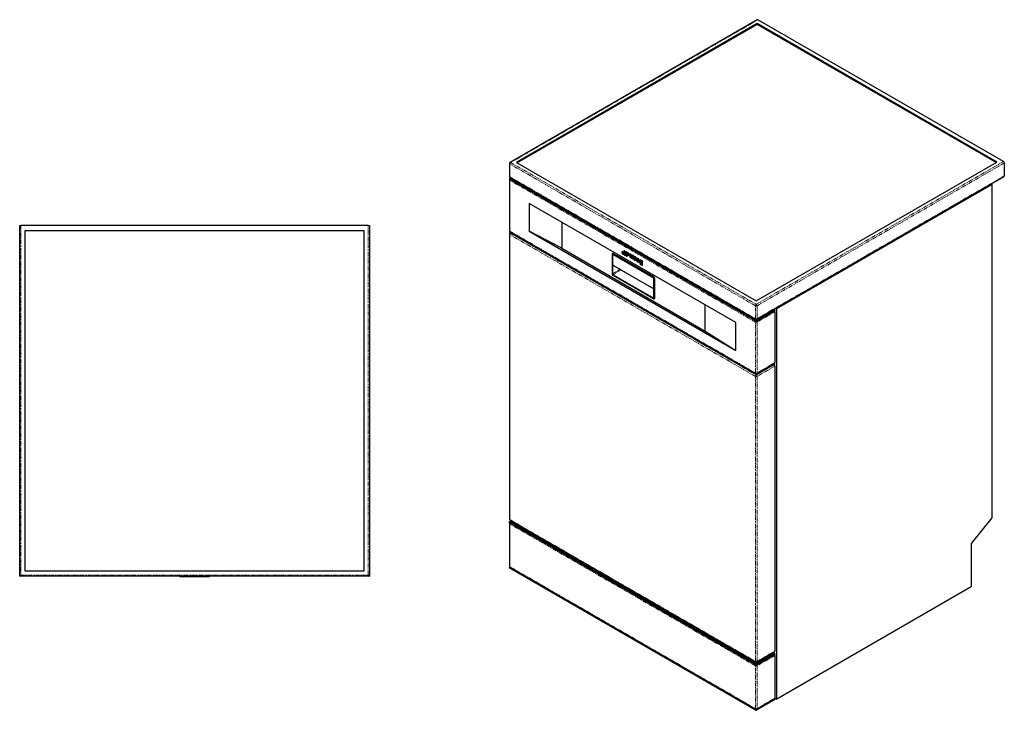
# Model space of a CAD drawing. Header units: millimetres. Extents: x 121 to 1899, y 124 to 2395.
# Tile 1 of 2: x 215 to 1899, y 124 to 1305. Entities that reach past the tile are written whole.
import ezdxf

# ---------------------------------------------------------------- set-up
doc = ezdxf.new("R2010")
doc.units = ezdxf.units.MM
doc.linetypes.add('PHANTOM', pattern=[12.7, 6.35, -1.27, 1.27, -1.27, 1.27, -1.27])

msp = doc.modelspace()

# ---------------------------------------------------------------- linework, layer by layer
at = {"color": 7, "linetype": 'Continuous', "lineweight": 25}
for p, q in [((1476.841, 1305.116), (1053.991, 1061.01)), ((1476.427, 1298.485), (1064.891, 1060.911)), ((1476.427, 1297.261), (1065.952, 1060.298)), ((1886.549, 1061.727), (1476.427, 1298.485)), ((1476.427, 1297.261), (1476.427, 1298.485)), ((1885.488, 1061.115), (1476.427, 1297.261)), ((1897.863, 1062.544), (1477.841, 1305.017)), ((1475.013, 824.152), (1886.549, 1061.727)), ((1052.991, 1059.278), (1052.991, 1037.231)), ((1064.891, 1060.911), (1475.013, 824.152)), ((1899.277, 1060.094), (1899.277, 1038.047)), ((1052.991, 1033.557), (1052.991, 1033.148)), ((1052.991, 1031.336), (1052.991, 944.325)), ((1054.638, 1034.986), (1053.577, 1034.373)), ((1473.598, 790.267), (1053.577, 1032.74)), ((1473.598, 789.859), (1053.577, 1032.332)), ((1053.991, 1035.499), (1474.013, 793.026)), ((1054.759, 1035.056), (1054.638, 1034.986)), ((1054.638, 1034.577), (1474.659, 792.104)), ((1476.013, 793.026), (1898.862, 1037.132)), ((1510.368, 811.086), (1878.064, 1023.352)), ((1876.528, 1024.238), (1878.064, 1023.352)), ((1878.064, 1023.352), (1878.064, 453.406)), ((1440.364, 786.998), (1086.811, 991.1)), ((1086.811, 991.1), (1086.811, 943.74)), ((215.273, 355.35), (215.273, 953.35)), ((215.273, 953.35), (217.273, 953.35)), ((811.273, 953.35), (217.273, 953.35)), ((804.273, 944.35), (224.273, 944.35)), ((224.273, 944.35), (224.273, 362.35)), ((804.273, 362.35), (804.273, 944.35)), ((811.273, 953.35), (813.273, 953.35)), ((813.273, 953.35), (813.273, 355.35)), ((1086.811, 943.74), (1440.364, 739.638)), ((1142.232, 914.322), (1086.811, 943.74)), ((1142.232, 959.106), (1142.232, 914.322)), ((1052.991, 942.512), (1052.991, 942.104)), ((1052.991, 938.43), (1052.991, 450.955)), ((1473.598, 699.223), (1053.577, 941.696)), ((1053.577, 941.288), (1473.598, 698.814)), ((1053.577, 941.288), (1054.638, 940.675)), ((1053.991, 942.593), (1474.013, 700.12)), ((1054.759, 940.605), (1053.991, 940.162)), ((1474.659, 698.202), (1054.638, 940.675)), ((1142.232, 914.322), (1387.772, 772.575)), ((1249.498, 910.377), (1248.791, 909.969)), ((1228.515, 904.151), (1228.515, 903.743)), ((1228.515, 903.743), (1228.515, 870.267)), ((1229.204, 905.327), (1228.992, 905.204)), ((1229.081, 903.416), (1229.081, 869.94)), ((1229.208, 903.131), (1229.208, 885.708)), ((1229.806, 903.814), (1229.415, 903.589)), ((1299.085, 864.474), (1229.788, 904.478)), ((1299.085, 863.821), (1229.788, 903.825)), ((1298.957, 863.682), (1229.915, 903.539)), ((1230.142, 905.09), (1299.438, 865.086)), ((1299.65, 865.209), (1230.354, 905.213)), ((1246.335, 908.551), (1245.628, 908.142)), ((1247.851, 904.291), (1248.425, 904.622)), ((1249.365, 906.648), (1248.791, 906.316)), ((1251.014, 906.118), (1251.588, 906.449)), ((1251.014, 902.465), (1251.588, 902.796)), ((1252.661, 908.551), (1251.954, 908.143)), ((1252.528, 904.822), (1251.954, 904.49)), ((1254.177, 904.292), (1254.751, 904.623)), ((1254.177, 900.639), (1254.884, 901.047)), ((1255.824, 906.725), (1255.117, 906.317)), ((1257.34, 902.466), (1258.047, 902.874)), ((1258.936, 901.485), (1258.229, 901.077)), ((1259.383, 900.411), (1258.229, 901.077)), ((1259.351, 904.662), (1258.644, 904.254)), ((1259.913, 900.717), (1259.383, 900.411)), ((1261.225, 901.668), (1262.378, 901.002)), ((1262.059, 897.634), (1262.766, 898.043)), ((1262.806, 901.249), (1262.378, 901.002)), ((1263.513, 902.813), (1262.806, 902.405)), ((1264.09, 901.664), (1262.806, 902.405)), ((1262.806, 902.405), (1262.806, 896.619)), ((1262.806, 896.619), (1264.09, 895.878)), ((1264.797, 902.072), (1264.09, 901.664)), ((1264.09, 901.159), (1264.09, 901.664)), ((1264.09, 895.878), (1264.09, 899.509)), ((1264.797, 896.286), (1264.09, 895.878)), ((1264.871, 901.616), (1264.164, 901.207)), ((1265.811, 898.516), (1265.811, 894.884)), ((1265.811, 894.884), (1267.095, 894.143)), ((1267.095, 894.143), (1267.095, 897.774)), ((1267.802, 894.551), (1267.095, 894.143)), ((1267.882, 899.871), (1267.175, 899.463)), ((1268.82, 896.778), (1268.82, 893.147)), ((1268.82, 893.147), (1270.104, 892.406)), ((1270.104, 892.406), (1270.104, 896.37)), ((1270.811, 892.814), (1270.104, 892.406)), ((1271.958, 897.296), (1271.251, 896.888)), ((1271.799, 893.823), (1275.306, 891.799)), ((1272.589, 895.505), (1271.882, 895.097)), ((1271.882, 895.097), (1273.919, 893.921)), ((1277.108, 894.365), (1276.401, 893.957)), ((1280.045, 893.263), (1279.338, 892.855)), ((1279.338, 892.855), (1279.338, 892.486)), ((1280.557, 892.152), (1279.338, 892.855)), ((1281.264, 892.56), (1280.557, 892.152)), ((1229.489, 885.275), (1299.715, 844.735)), ((1274.357, 892.346), (1273.781, 892.013)), ((1275.156, 891.219), (1273.781, 892.013)), ((1274.55, 890.475), (1275.257, 890.884)), ((1275.774, 891.576), (1275.156, 891.219)), ((1275.707, 892.03), (1275.306, 891.799)), ((1276.687, 889.261), (1275.98, 888.853)), ((1277.199, 888.149), (1275.98, 888.853)), ((1277.709, 888.444), (1277.199, 888.149)), ((1279.338, 888.024), (1279.338, 886.914)), ((1280.151, 885.407), (1280.858, 885.815)), ((1280.557, 886.211), (1280.557, 892.152)), ((1229.788, 868.714), (1299.085, 828.71)), ((1229.788, 868.06), (1299.085, 828.056)), ((1299.438, 827.852), (1230.142, 867.856)), ((1230.354, 869.04), (1299.65, 829.036)), ((1299.664, 845.035), (1299.664, 862.457)), ((1299.792, 829.12), (1299.792, 862.596)), ((1300.357, 828.793), (1300.357, 862.269)), ((1301.064, 862.269), (1301.064, 828.793)), ((1301.277, 828.916), (1301.277, 862.392)), ((1300.561, 827.723), (1300.827, 827.877)), ((1387.772, 772.575), (1387.772, 817.359)), ((1475.366, 792.104), (1505.772, 809.657)), ((1505.297, 809.931), (1505.772, 809.657)), ((1505.772, 809.657), (1506.832, 807.82)), ((1508.832, 811.972), (1510.368, 811.086)), ((1510.368, 143.155), (1510.368, 811.086)), ((1506.832, 807.82), (1476.427, 790.267)), ((1476.427, 789.859), (1506.832, 807.411)), ((1506.832, 807.82), (1506.832, 807.411)), ((1506.832, 805.599), (1506.832, 718.588)), ((1440.364, 739.638), (1440.364, 786.998)), ((1387.772, 772.575), (1440.364, 739.638)), ((1505.772, 715.755), (1475.366, 698.202)), ((1476.013, 700.12), (1506.418, 717.672)), ((1506.832, 716.775), (1476.427, 699.223)), ((1476.427, 698.814), (1506.832, 716.367)), ((1505.065, 715.346), (1505.418, 715.142)), ((1506.832, 716.367), (1505.772, 715.755)), ((1506.832, 716.775), (1505.848, 717.344)), ((1506.832, 716.775), (1506.832, 716.367)), ((1506.832, 712.693), (1506.832, 225.218)), ((1054.284, 446.872), (1052.163, 445.647)), ((1475.013, 201.541), (1052.163, 445.647)), ((1052.163, 445.239), (1052.163, 445.647)), ((1475.013, 201.133), (1052.163, 445.239)), ((1052.991, 443.426), (1052.991, 370.297)), ((1053.991, 449.223), (1474.013, 206.749)), ((1056.174, 447.963), (1054.284, 446.872)), ((1054.284, 446.872), (1475.013, 203.991)), ((1878.064, 453.406), (1842.708, 409.425)), ((1842.708, 409.425), (1842.708, 335.011)), ((215.273, 353.35), (215.273, 355.35)), ((215.859, 353.935), (215.273, 353.35)), ((224.273, 362.35), (804.273, 362.35)), ((812.687, 353.935), (813.273, 353.35)), ((813.273, 355.35), (813.273, 353.35)), ((1053.342, 369.165), (1052.163, 368.484)), ((1475.013, 124.378), (1052.163, 368.484)), ((1052.163, 368.076), (1052.163, 368.484)), ((1052.163, 368.076), (1475.013, 123.97)), ((1052.163, 368.076), (1054.284, 366.851)), ((1053.991, 368.565), (1474.013, 126.092)), ((1475.013, 123.97), (1054.284, 366.851)), ((217.273, 353.35), (215.273, 353.35)), ((811.273, 353.35), (217.273, 353.35)), ((489.222, 353.35), (489.222, 352.35)), ((493.669, 352.35), (489.222, 352.35)), ((493.669, 352.35), (493.669, 353.35)), ((493.696, 353.35), (493.696, 352.35)), ((498.143, 352.35), (493.696, 352.35)), ((498.143, 352.35), (498.143, 353.35)), ((498.169, 353.35), (498.169, 352.35)), ((502.616, 352.35), (498.169, 352.35)), ((502.616, 352.35), (502.616, 353.35)), ((502.642, 353.35), (502.642, 352.35)), ((507.089, 352.35), (502.642, 352.35)), ((507.089, 352.35), (507.089, 353.35)), ((507.686, 353.35), (507.686, 352.35)), ((513.563, 352.35), (507.686, 352.35)), ((513.563, 353.35), (513.563, 352.35)), ((513.644, 352.35), (513.563, 352.35)), ((513.773, 352.35), (513.644, 352.35)), ((513.773, 352.35), (513.773, 353.35)), ((514.168, 353.35), (514.168, 352.35)), ((515.983, 352.35), (514.168, 352.35)), ((515.983, 353.35), (515.983, 352.35)), ((519.944, 352.35), (515.983, 352.35)), ((519.944, 353.35), (519.944, 352.35)), ((524.489, 352.35), (519.944, 352.35)), ((524.489, 353.35), (524.489, 352.35)), ((524.996, 353.35), (524.996, 352.35)), ((531.89, 352.35), (524.996, 352.35)), ((531.89, 352.35), (531.89, 353.35)), ((532.39, 353.35), (532.39, 352.35)), ((537.548, 352.35), (532.39, 352.35)), ((537.548, 353.35), (537.548, 352.35)), ((539.271, 352.35), (537.548, 352.35)), ((539.271, 353.35), (539.271, 352.35)), ((813.273, 353.35), (811.273, 353.35)), ((1842.708, 335.011), (1510.368, 143.155)), ((1475.013, 203.991), (1505.772, 221.747)), ((1506.832, 219.91), (1475.013, 201.541)), ((1475.013, 201.133), (1506.832, 219.502)), ((1476.013, 206.749), (1506.418, 224.302)), ((1503.882, 222.838), (1505.772, 221.747)), ((1505.772, 221.747), (1506.832, 219.91)), ((1506.832, 219.91), (1506.832, 219.502)), ((1475.013, 203.991), (1475.013, 201.541)), ((1506.832, 217.689), (1506.832, 144.56)), ((1475.013, 201.133), (1475.013, 201.541)), ((1506.832, 142.747), (1475.013, 124.378)), ((1475.013, 123.97), (1506.832, 142.339)), ((1505.772, 141.726), (1475.013, 123.97)), ((1476.013, 126.092), (1506.418, 143.644)), ((1506.832, 142.339), (1505.772, 141.726)), ((1506.832, 142.747), (1505.848, 143.315)), ((1506.832, 145.196), (1510.368, 143.155)), ((1506.832, 142.747), (1506.832, 142.339)), ((1475.013, 123.97), (1475.013, 124.378)), ((1475.013, 123.97), (1475.013, 123.97))]:
    msp.add_line(p, q, dxfattribs=at)
at = {"color": 8, "linetype": 'PHANTOM', "lineweight": 18}
for p, q in [((1477.841, 1305.017), (1054.991, 1060.911)), ((1475.013, 818.438), (1897.863, 1062.544)), ((1473.598, 815.988), (1053.577, 1058.461)), ((1053.577, 1058.461), (1053.577, 1036.415)), ((1054.991, 1060.911), (1475.013, 818.438)), ((1899.277, 1060.094), (1476.427, 815.988)), ((1053.577, 1036.415), (1473.598, 793.941)), ((1054.638, 1034.577), (1053.577, 1032.74)), ((1053.577, 1032.74), (1053.577, 1032.332)), ((1473.598, 788.046), (1053.577, 1030.519)), ((1053.577, 1030.519), (1053.577, 943.509)), ((1476.427, 793.941), (1899.277, 1038.047)), ((217.273, 953.35), (217.273, 355.35)), ((811.273, 355.35), (811.273, 953.35)), ((1053.577, 943.509), (1473.598, 701.035)), ((1053.577, 941.696), (1053.577, 941.288)), ((1473.598, 695.14), (1053.577, 937.613)), ((1053.577, 937.613), (1053.577, 450.138)), ((1055.345, 940.267), (1054.991, 940.063)), ((1054.991, 940.063), (1475.013, 697.589)), ((1229.788, 903.825), (1229.081, 903.416)), ((1230.142, 905.09), (1229.788, 904.478)), ((1230.099, 903.645), (1229.915, 903.539)), ((1230.142, 905.09), (1230.354, 905.213)), ((1260.359, 902.533), (1259.652, 902.125)), ((1260.905, 901.95), (1260.198, 901.541)), ((1261.532, 901.491), (1260.825, 901.083)), ((1262.667, 900.503), (1261.96, 900.094)), ((1262.806, 899.432), (1262.436, 899.218)), ((1264.797, 899.917), (1264.09, 899.509)), ((1267.802, 898.183), (1267.095, 897.774)), ((1270.811, 896.779), (1270.104, 896.37)), ((1229.208, 885.708), (1299.664, 845.035)), ((1229.647, 870.267), (1241.703, 878.225)), ((1243.071, 877.434), (1230.354, 869.04)), ((1281.264, 886.619), (1280.557, 886.211)), ((1229.081, 869.94), (1229.647, 870.267)), ((1229.788, 868.714), (1230.354, 869.04)), ((1299.139, 863.787), (1298.957, 863.682)), ((1299.438, 865.086), (1299.085, 864.474)), ((1299.438, 865.086), (1299.65, 865.209)), ((1299.792, 862.531), (1299.664, 862.457)), ((1301.064, 862.269), (1300.357, 862.269)), ((1301.064, 862.269), (1301.277, 862.392)), ((1299.792, 845.089), (1299.665, 845.016)), ((1299.085, 828.71), (1299.65, 829.036)), ((1299.085, 828.056), (1299.438, 827.852)), ((1299.65, 829.036), (1299.792, 829.129)), ((1300.357, 828.793), (1301.064, 828.793)), ((1301.064, 828.793), (1301.277, 828.916)), ((1473.598, 793.941), (1473.598, 815.988)), ((1476.427, 815.988), (1476.427, 793.941)), ((1474.659, 792.104), (1473.598, 790.267)), ((1475.366, 792.104), (1476.427, 790.267)), ((1506.832, 805.599), (1476.427, 788.046)), ((1473.598, 789.859), (1473.598, 790.267)), ((1473.598, 701.035), (1473.598, 788.046)), ((1476.427, 790.267), (1476.427, 789.859)), ((1476.427, 788.046), (1476.427, 701.035)), ((1475.013, 697.589), (1505.418, 715.142)), ((1476.427, 701.035), (1506.832, 718.588)), ((1506.832, 712.693), (1476.427, 695.14)), ((1473.598, 698.814), (1473.598, 699.223)), ((1473.598, 698.814), (1474.659, 698.202)), ((1473.598, 207.665), (1473.598, 695.14)), ((1476.427, 698.814), (1475.366, 698.202)), ((1476.427, 699.223), (1476.427, 698.814)), ((1476.427, 695.14), (1476.427, 207.665)), ((1053.577, 450.138), (1473.598, 207.665)), ((1473.598, 200.137), (1053.577, 442.61)), ((1053.577, 442.61), (1053.577, 369.48)), ((217.273, 355.35), (215.273, 355.35)), ((217.273, 355.35), (811.273, 355.35)), ((217.273, 355.35), (217.273, 353.35)), ((811.273, 355.35), (813.273, 355.35)), ((811.273, 355.35), (811.273, 353.35)), ((1053.577, 369.48), (1473.598, 127.007)), ((513.644, 353.35), (513.644, 352.35)), ((1476.427, 207.665), (1506.832, 225.218)), ((1506.832, 217.689), (1476.427, 200.137)), ((1473.598, 127.007), (1473.598, 200.137)), ((1476.427, 200.137), (1476.427, 127.007)), ((1476.427, 127.007), (1506.832, 144.56))]:
    msp.add_line(p, q, dxfattribs=at)
at = {"color": 7, "linetype": 'Continuous', "lineweight": 25, "flags": 128}
for points in [[(1053.354, 943.176), (1053.328, 943.154), (1053.143, 942.954), (1053.03, 942.738), (1052.991, 942.512), (1053.03, 942.287), (1053.143, 942.07), (1053.328, 941.871), (1053.577, 941.696)], [(1251.475, 907.136), (1251.355, 907.9), (1251.014, 908.685), (1250.504, 909.373), (1249.902, 909.859), (1249.301, 910.068), (1248.791, 909.969), (1248.45, 909.577), (1248.33, 908.951), (1248.45, 908.187), (1248.791, 907.401), (1249.301, 906.713), (1249.902, 906.228), (1250.504, 906.019), (1251.014, 906.118), (1251.355, 906.51), (1251.475, 907.136)], [(1248.312, 905.309), (1248.192, 906.073), (1247.851, 906.859), (1247.341, 907.547), (1246.739, 908.032), (1246.138, 908.241), (1245.627, 908.142), (1245.287, 907.75), (1245.167, 907.124), (1245.287, 906.36), (1245.627, 905.575), (1246.138, 904.887), (1246.739, 904.401), (1247.341, 904.192), (1247.851, 904.291), (1248.192, 904.683), (1248.312, 905.309)], [(1251.475, 903.483), (1251.355, 904.247), (1251.014, 905.033), (1250.504, 905.721), (1249.902, 906.206), (1249.301, 906.415), (1248.791, 906.316), (1248.45, 905.924), (1248.33, 905.298), (1248.45, 904.534), (1248.791, 903.749), (1249.301, 903.061), (1249.902, 902.575), (1250.504, 902.366), (1251.014, 902.465), (1251.355, 902.857), (1251.475, 903.483)], [(1254.638, 905.31), (1254.518, 906.074), (1254.177, 906.859), (1253.667, 907.547), (1253.066, 908.033), (1252.464, 908.242), (1251.954, 908.143), (1251.613, 907.751), (1251.493, 907.125), (1251.613, 906.361), (1251.954, 905.575), (1252.464, 904.887), (1253.066, 904.402), (1253.667, 904.193), (1254.177, 904.292), (1254.518, 904.684), (1254.638, 905.31)], [(1254.638, 901.657), (1254.518, 902.421), (1254.177, 903.207), (1253.667, 903.895), (1253.066, 904.38), (1252.464, 904.589), (1251.954, 904.49), (1251.613, 904.098), (1251.493, 903.472), (1251.613, 902.708), (1251.954, 901.923), (1252.464, 901.235), (1253.066, 900.749), (1253.667, 900.54), (1254.177, 900.639), (1254.518, 901.031), (1254.638, 901.657)], [(1257.801, 903.484), (1257.681, 904.247), (1257.34, 905.033), (1256.83, 905.721), (1256.229, 906.207), (1255.627, 906.416), (1255.117, 906.317), (1254.776, 905.925), (1254.656, 905.299), (1254.776, 904.535), (1255.117, 903.749), (1255.627, 903.061), (1256.229, 902.576), (1256.83, 902.366), (1257.34, 902.466), (1257.681, 902.858), (1257.801, 903.484)], [(1266.89, 899.193), (1266.649, 899.716), (1266.336, 900.205), (1265.969, 900.63), (1265.569, 900.968), (1265.158, 901.2), (1264.76, 901.312), (1264.397, 901.298), (1264.09, 901.159)], [(1264.09, 899.509), (1264.156, 899.852), (1264.342, 900.066), (1264.621, 900.121), (1264.951, 900.006), (1265.28, 899.74), (1265.559, 899.364), (1265.746, 898.934), (1265.811, 898.516)], [(1270.104, 896.37), (1270.012, 897.064), (1269.746, 897.789), (1269.334, 898.468), (1268.821, 899.029), (1268.261, 899.41), (1267.715, 899.572), (1267.241, 899.497), (1266.89, 899.193)], [(1267.095, 897.774), (1267.161, 898.118), (1267.348, 898.333), (1267.628, 898.387), (1267.958, 898.273), (1268.288, 898.006), (1268.568, 897.629), (1268.755, 897.198), (1268.82, 896.778)]]:
    msp.add_lwpolyline(points, dxfattribs=at)
at = {"color": 7, "linetype": 'Continuous', "lineweight": 25}
for centre, radius, start, end in [((1477.255, 1304.199), 1.006, 54.382423, 114.307119), ((1054.991, 1059.278), 2, 119.997312, 180), ((1896.206, 1059.954), 3.074, 2.605478, 57.394522), ((1054.991, 1037.231), 2, 180, 240.002688), ((1053.992, 1033.248), 1.006, 185.694799, 245.625342), ((1054.991, 1031.336), 2, 144.926103, 180), ((1053.887, 1033.557), 0.873, 110.783421, 249.216579), ((1054.715, 1034.781), 0.218, 110.783421, 249.216579), ((1898.325, 1037.926), 0.959, 304.056351, 7.25583), ((1054.991, 944.325), 2, 180, 240.002688), ((1053.992, 942.204), 1.006, 185.694799, 245.625342), ((1054.991, 938.43), 2, 119.997312, 180), ((1229.507, 904.312), 1.004, 50.796715, 189.214037), ((1229.291, 903.869), 0.786, 50.796715, 189.214037), ((1229.512, 903.486), 0.437, 50.796715, 189.214037), ((1229.639, 903.201), 0.437, 50.796715, 189.214037), ((1229.68, 904.272), 1.157, 54.382423, 114.307119), ((1260.564, 903.217), 2.24, 208.703881, 218.774967), ((1264.079, 905.982), 6.712, 218.383569, 234.497252), ((1262.386, 904.134), 3.393, 216.310592, 229.829645), ((1255.685, 894.12), 7.82, 45.947522, 54.903025), ((1264.006, 906.09), 5.932, 230.059918, 237.566369), ((1257.922, 896.603), 5.338, 40.849669, 57.057427), ((1260.553, 899.143), 0.825, 2.913212, 46.396457), ((1260.258, 898.602), 2.264, 15.792065, 41.252266), ((1229.946, 885.708), 0.738, 179.994836, 181.432036), ((1298.129, 862.387), 1.537, 2.605478, 57.394522), ((1297.594, 862.144), 2.766, 2.605478, 57.394522), ((1298.256, 862.526), 1.537, 2.605478, 57.394522), ((1297.533, 862.109), 3.535, 2.605478, 57.394522), ((1297.746, 862.231), 3.535, 2.605478, 57.394522), ((1300.403, 845.034), 0.738, 179.994836, 181.432036), ((1475.013, 794.758), 2, 240.002688, 299.997312), ((1475.013, 792.786), 0.769, 242.609672, 297.390328), ((1503.878, 805.484), 2.957, 2.21631, 33.711766), ((1475.013, 792.996), 3.074, 242.609672, 297.390328), ((1475.013, 792.588), 3.074, 242.609672, 297.390328), ((1503.762, 712.553), 3.074, 2.605478, 57.394522), ((1505.881, 718.467), 0.959, 304.056351, 7.25583), ((1475.013, 701.952), 3.074, 242.609672, 297.390328), ((1475.013, 701.544), 3.074, 242.609672, 297.390328), ((1475.013, 701.852), 2, 240.002688, 299.997312), ((1475.013, 698.884), 0.769, 242.609672, 297.390328), ((1054.991, 450.955), 2, 180, 240.002688), ((1054.991, 443.426), 2, 145.534649, 180), ((217.273, 355.35), 2, 180, 270), ((811.273, 355.35), 2, 270, 0), ((1054.991, 370.297), 2, 180, 240.002688), ((1503.878, 217.575), 2.957, 2.21631, 33.711766), ((1505.881, 225.097), 0.959, 304.056351, 7.25583), ((1475.013, 208.482), 2, 240.002688, 299.997312), ((1505.881, 144.439), 0.959, 304.056351, 7.25583), ((1475.013, 127.824), 2, 240.002688, 299.997312)]:
    msp.add_arc(centre, radius, start, end, dxfattribs=at)
at = {"color": 8, "linetype": 'PHANTOM', "lineweight": 18}
for centre, radius, start, end in [((1054.405, 1060.093), 1.006, 54.382423, 114.307119), ((1053.992, 1059.377), 1.006, 185.694799, 245.625342), ((1056.647, 1058.322), 3.074, 122.605478, 177.394522), ((1053.992, 1037.331), 1.006, 185.694799, 245.625342), ((1053.992, 1031.435), 1.006, 185.694799, 245.625342), ((1054.557, 1036.306), 0.986, 173.701152, 234.986667), ((1056.532, 1030.405), 2.957, 146.288234, 177.78369), ((1053.992, 944.425), 1.006, 185.694799, 245.625342), ((1054.528, 943.387), 0.959, 172.74417, 235.943649), ((1053.992, 938.529), 1.006, 185.694799, 245.625342), ((1056.647, 937.473), 3.074, 122.605478, 177.394522), ((1054.405, 939.245), 1.006, 54.382423, 114.307119), ((1476.669, 815.848), 3.074, 122.605478, 177.394522), ((1475.013, 818.717), 3.074, 242.609672, 297.390328), ((1473.356, 815.848), 3.074, 2.605478, 57.394522), ((1474.578, 793.833), 0.986, 173.701152, 234.986667), ((1475.013, 796.671), 3.074, 242.609672, 297.390328), ((1475.447, 793.833), 0.986, 305.013333, 6.298848), ((1476.571, 787.929), 2.974, 144.942806, 177.744221), ((1475.013, 790.775), 3.074, 242.609672, 297.390328), ((1473.455, 787.929), 2.974, 2.255779, 35.057194), ((1474.55, 700.914), 0.959, 172.74417, 235.943649), ((1475.013, 703.765), 3.074, 242.609672, 297.390328), ((1476.669, 695), 3.074, 122.605478, 177.394522), ((1475.013, 697.869), 3.074, 242.609672, 297.390328), ((1473.356, 695), 3.074, 2.605478, 57.394522), ((1475.476, 700.914), 0.959, 304.056351, 7.25583), ((1053.992, 451.055), 1.006, 185.694799, 245.625342), ((1053.992, 443.526), 1.006, 185.694799, 245.625342), ((1054.557, 450.03), 0.986, 173.701152, 234.986667), ((1056.532, 442.495), 2.957, 146.288234, 177.78369), ((1053.992, 370.397), 1.006, 185.694799, 245.625342), ((1054.528, 369.359), 0.959, 172.74417, 235.943649), ((1474.578, 207.557), 0.986, 173.701152, 234.986667), ((1475.013, 210.395), 3.074, 242.609672, 297.390328), ((1475.447, 207.557), 0.986, 305.013333, 6.298848), ((1476.595, 200.009), 2.999, 146.514733, 177.557191), ((1475.013, 202.866), 3.074, 242.609672, 297.390328), ((1473.472, 200.022), 2.957, 2.21631, 33.711766), ((1474.578, 126.899), 0.986, 173.701152, 234.986667), ((1475.013, 129.737), 3.074, 242.609672, 297.390328), ((1475.476, 126.886), 0.959, 304.056351, 7.25583)]:
    msp.add_arc(centre, radius, start, end, dxfattribs=at)
at = {"color": 7, "linetype": 'Continuous', "lineweight": 25}
for centre, major_axis, ratio, start_param, end_param in [((1260.3, 902.202), (-1.794, 1.951), 0.53682793, 3.66994792, 7.42318097), ((1260.378, 899.836), (-1.809, 2.112), 0.5495133, 0.57033723, 4.00411298), ((1260.3, 902.277), (0.834, -0.805), 0.50787218, 0.35301741, 4.39602243), ((1260.378, 899.761), (-0.864, 0.936), 0.53594692, 0.43921454, 3.66733488), ((1272.9, 893.682), (-1.574, 3.247), 0.57332588, 3.84842427, 9.90506365), ((1272.9, 893.682), (-0.547, 1.91), 0.52607754, 1.3479846, 3.52064294), ((1272.9, 893.682), (-0.547, 1.91), 0.52607754, 4.68697975, 6.88243231), ((1277.98, 891.039), (-1.539, 2.94), 0.57607144, 4.90997865, 9.32236245), ((1278.268, 887.532), (2.049, -1.997), 0.51071804, 3.60336091, 6.74495356), ((1278.268, 887.532), (1.014, -0.798), 0.4280739, 3.46655878, 6.60815144), ((1229.788, 869.532), (-0.499, 0.868), 0.57737751, 0.78804211, 2.35883844), ((1230.354, 869.859), (-0.499, 0.868), 0.57737751, 0.78804211, 2.35883844), ((1299.085, 829.528), (-0.499, 0.868), 0.57737751, 2.35883844, 3.92963477), ((1299.65, 829.855), (-0.499, 0.868), 0.57737751, 2.35883844, 2.5425368)]:
    msp.add_ellipse(centre, major_axis=major_axis, ratio=ratio, start_param=start_param, end_param=end_param, dxfattribs=at)
msp.add_ellipse((1277.98, 891.039), major_axis=(-0.53, 1.953), ratio=0.51926569, dxfattribs=at)
for points, knots in [([(1229.493, 885.282), (1229.431, 885.321), (1229.313, 885.397), (1229.224, 885.551), (1229.213, 885.651), (1229.208, 885.689)], [0, 0, 0, 0, 0.40334234, 0.77147743, 1, 1, 1, 1]), ([(1228.515, 870.267), (1228.516, 870.243), (1228.516, 870.194), (1228.523, 870.094), (1228.539, 869.965), (1228.571, 869.807), (1228.613, 869.646), (1228.666, 869.485), (1228.73, 869.324), (1228.803, 869.165), (1228.886, 869.01), (1228.979, 868.86), (1229.081, 868.717), (1229.188, 868.581), (1229.301, 868.454), (1229.419, 868.337), (1229.54, 868.231), (1229.643, 868.153), (1229.726, 868.098), (1229.767, 868.073), (1229.788, 868.06)], [0, 0, 0, 0, 0.03116511, 0.0628022, 0.12551819, 0.18827595, 0.25060376, 0.3130153, 0.37580223, 0.43803932, 0.50009344, 0.56264279, 0.62533799, 0.687585, 0.74995617, 0.81277234, 0.87512749, 0.93732047, 0.9688094, 1, 1, 1, 1]), ([(1299.665, 845.016), (1299.667, 844.959), (1299.672, 844.844), (1299.694, 844.752), (1299.723, 844.715), (1299.776, 844.745), (1299.801, 844.76)], [0, 0, 0, 0, 0.240539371, 0.480046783, 0.743797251, 1, 1, 1, 1]), ([(1299.085, 828.056), (1299.105, 828.045), (1299.147, 828.021), (1299.23, 827.981), (1299.334, 827.94), (1299.455, 827.907), (1299.573, 827.888), (1299.686, 827.885), (1299.793, 827.896), (1299.894, 827.923), (1299.987, 827.966), (1300.07, 828.025), (1300.144, 828.099), (1300.207, 828.187), (1300.26, 828.287), (1300.302, 828.399), (1300.333, 828.521), (1300.349, 828.63), (1300.356, 828.722), (1300.357, 828.77), (1300.357, 828.793)], [0, 0, 0, 0, 0.031158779, 0.062804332, 0.125527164, 0.188277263, 0.250600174, 0.313016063, 0.375801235, 0.438035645, 0.500099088, 0.562669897, 0.625349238, 0.687586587, 0.749957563, 0.812773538, 0.875125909, 0.937321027, 0.968802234, 1, 1, 1, 1]), ([(1300.783, 827.897), (1300.825, 827.907), (1301.02, 827.955), (1301.209, 828.32), (1301.254, 828.718), (1301.277, 828.916)], [0, 0, 0, 0, 0.12065864, 0.5638333, 1, 1, 1, 1])]:
    msp.add_open_spline(points, degree=3, knots=knots, dxfattribs=at)
msp.add_open_spline([(1301.064, 828.793), (1301.064, 828.314), (1300.719, 827.516), (1299.853, 827.612), (1299.438, 827.852)], degree=3, dxfattribs=at)

doc.saveas('drawing.dxf')
